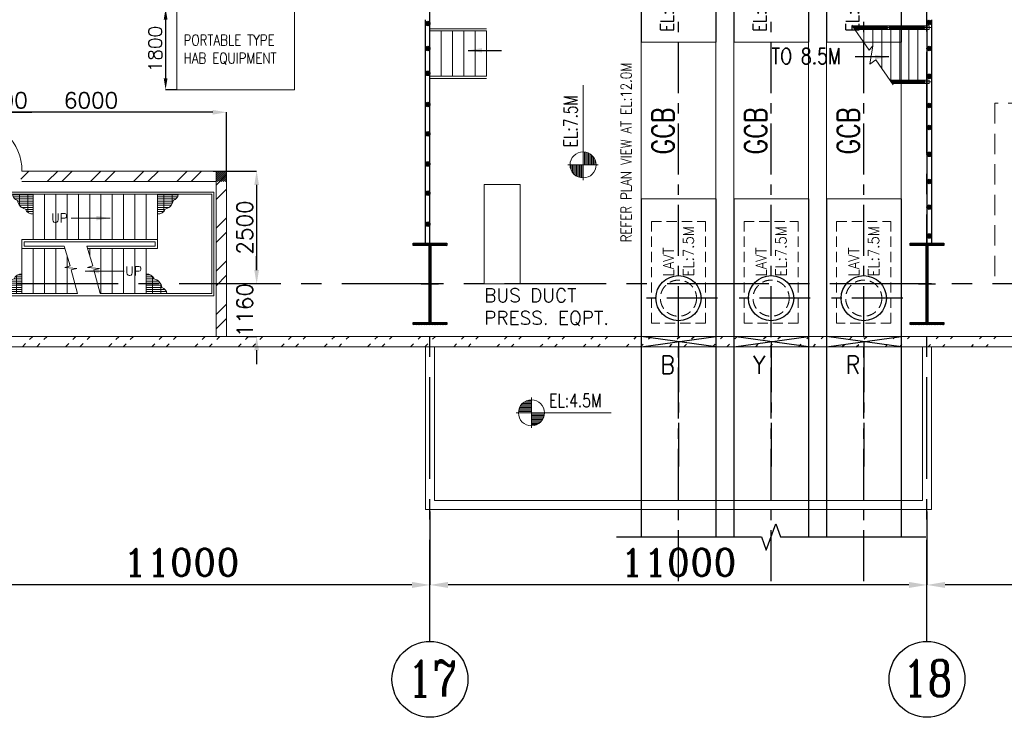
# Model space of a CAD drawing. Header units: inches. Extents: x 0 to 1544102, y 0 to 23144100.
# Tile 56 of 203: x 197257 to 219047, y 101493 to 116935. Entities that reach past the tile are written whole.
import ezdxf

# ---------------------------------------------------------------- set-up
doc = ezdxf.new("R2010")
doc.units = ezdxf.units.IN
doc.header["$LTSCALE"] = 1800
doc.header["$MEASUREMENT"] = 0
doc.linetypes.add('CENTER', pattern=[2, 1.25, -0.25, 0.25, -0.25])
doc.linetypes.add('HIDDEN', pattern=[0.375, 0.25, -0.125])
doc.layers.get('0').update_dxf_attribs({"color": 253})
for name, color, linetype in [('CEN', 2, 'CENTER'), ('COL', 1, 'Continuous'), ('GRID', 251, 'CENTER')]:
    doc.layers.add(name, color=color, linetype=linetype)
for name, color, linetype, lineweight in [('DIM', 4, 'Continuous', 18), ('EQUIP', 8, 'Continuous', 9), ('HANDRAIL', 3, 'Continuous', 15), ('STAIR', 2, 'Continuous', 15), ('TEXT', 3, 'Continuous', 18), ('WALL', 6, 'Continuous', 18)]:
    doc.layers.add(name, color=color, linetype=linetype, lineweight=lineweight)
doc.styles.add('ROMANC', font='ROMANC.SHX')
doc.styles.add('ROMANS', font='romans.shx')
doc.styles.get("Standard").update_dxf_attribs({"font": 'arial.ttf'})
doc.linetypes.add('FENCELINE1', pattern='A,0.25,-0.1,[133,ltypeshp.shx,S=0.1,R=0,X=-0.1,Y=0],-0.1,1', length=1.45)
doc.dimstyles.new('K2', dxfattribs={"dimtxt": 600, "dimasz": 400, "dimexe": 200, "dimexo": 200, "dimgap": 200, "dimtad": 1, "dimdec": 0, "dimzin": 0, "dimdsep": 46, "dimtxsty": 'ROMANC', "dimcen": 0.09, "dimclrd": 256, "dimclrt": 4, "dimadec": 0, "dimazin": 0, "dimtfac": 1, "dimtdec": 0, "dimtofl": 0, "dimtmove": 1, "dimatfit": 3, "dimfxl": 0.18, "dimtolj": 1, "dimtzin": 0, "dimarcsym": 0})
doc.dimstyles.new('STANDARD1', dxfattribs={"dimtxt": 300, "dimasz": 250, "dimexe": 0, "dimexo": 0, "dimgap": 80, "dimtad": 1, "dimdec": 0, "dimzin": 0, "dimdsep": 46, "dimtxsty": 'ROMANS', "dimcen": 0, "dimclrd": 4, "dimclre": 4, "dimclrt": 4, "dimadec": 0, "dimazin": 0, "dimtfac": 0.09, "dimtdec": 0, "dimtix": 1, "dimtofl": 0, "dimtmove": 0, "dimatfit": 3, "dimfxl": 1, "dimtolj": 1, "dimtzin": 0, "dimarcsym": 0})
doc.dimstyles.new('USER175', dxfattribs={"dimscale": 175, "dimtxt": 2, "dimasz": 1.75, "dimexe": 0, "dimexo": 0, "dimgap": 0.5, "dimtad": 1, "dimdec": 0, "dimzin": 0, "dimdsep": 46, "dimtxsty": 'ROMANS', "dimcen": 0, "dimclrd": 4, "dimclre": 4, "dimclrt": 4, "dimadec": 0, "dimazin": 0, "dimtfac": 0.09, "dimtdec": 0, "dimtix": 1, "dimtofl": 0, "dimtmove": 0, "dimatfit": 3, "dimfxl": 1, "dimtolj": 1, "dimtzin": 0, "dimarcsym": 0})

# ---------------------------------------------------------------- blocks, each defined once
blk = doc.blocks.new('A-ROW COLUMN')
at = {"layer": 'COL'}
h = blk.add_hatch(dxfattribs=at)
h.set_pattern_fill('ANSI31', color=256, scale=200, style=0)
h.set_pattern_definition([(45, (165226.353, 18853.894), (-17.67767, 17.67767), [])])
h.paths.add_polyline_path([(180799, 40890), (181539, 40890), (181539, 40840), (180799, 40840)])
h.paths.add_polyline_path([(181153, 42590), (181185, 42590), (181185, 40890), (181153, 40890)])
h.paths.add_polyline_path([(180799, 42640), (181539, 42640), (181539, 42590), (180799, 42590)])
blk.add_line((181169, 40840), (181169, 42640))
at = {"layer": 'CEN'}
for p, q in [((181169, 40840), (181169, 42640)), ((180977, 41740), (181360, 41740))]:
    blk.add_line(p, q, dxfattribs=at)
at = {"layer": 'COL'}
for points in [[(180799, 42640), (181539, 42640), (181539, 42590), (180799, 42590)], [(181153, 42590), (181185, 42590), (181185, 40890), (181153, 40890)], [(180799, 40890), (181539, 40890), (181539, 40840), (180799, 40840)]]:
    blk.add_lwpolyline(points, close=True, dxfattribs=at)
blk = doc.blocks.new('*D83')
at = {"layer": 'DIM', "color": 0, "lineweight": -2, "transparency": 16777216}
for p, q in [((217336, 106049), (217336, 104423)), ((228336, 104905), (228336, 104423))]:
    blk.add_line(p, q, dxfattribs=at)
at = {"layer": 'DIM', "lineweight": -2, "transparency": 16777216}
blk.add_line((227936, 104423), (217736, 104423), dxfattribs=at)
at = {"layer": 'DIM', "transparency": 16777216}
for points in [[(217736, 104490), (217736, 104357), (217336, 104423)], [(227936, 104490), (227936, 104357), (228336, 104423)]]:
    blk.add_solid(points, dxfattribs=at)
at = {"layer": 'DIM', "color": 4, "transparency": 16777216, "insert": (222836, 104923), "char_height": 600, "attachment_point": 5, "style": 'ROMANC'}
blk.add_mtext('\\A1;11000', dxfattribs=at)
blk = doc.blocks.new('*D84')
at = {"layer": 'DIM', "color": 0, "lineweight": -2, "transparency": 16777216}
for p, q in [((206336, 106049), (206336, 104423)), ((217336, 104905), (217336, 104423))]:
    blk.add_line(p, q, dxfattribs=at)
at = {"layer": 'DIM', "lineweight": -2, "transparency": 16777216}
blk.add_line((216936, 104423), (206736, 104423), dxfattribs=at)
at = {"layer": 'DIM', "transparency": 16777216}
for points in [[(206736, 104490), (206736, 104357), (206336, 104423)], [(216936, 104490), (216936, 104357), (217336, 104423)]]:
    blk.add_solid(points, dxfattribs=at)
at = {"layer": 'DIM', "color": 4, "transparency": 16777216, "insert": (211836, 104923), "char_height": 600, "attachment_point": 5, "style": 'ROMANC'}
blk.add_mtext('\\A1;11000', dxfattribs=at)
blk = doc.blocks.new('*D58')
at = {"layer": 'DIM', "color": 0, "lineweight": -2, "transparency": 16777216}
for p, q in [((195336, 106049), (195336, 104423)), ((206336, 104905), (206336, 104423))]:
    blk.add_line(p, q, dxfattribs=at)
at = {"layer": 'DIM', "lineweight": -2, "transparency": 16777216}
blk.add_line((205936, 104423), (195736, 104423), dxfattribs=at)
at = {"layer": 'DIM', "transparency": 16777216}
for points in [[(195736, 104490), (195736, 104357), (195336, 104423)], [(205936, 104490), (205936, 104357), (206336, 104423)]]:
    blk.add_solid(points, dxfattribs=at)
at = {"layer": 'DIM', "color": 4, "transparency": 16777216, "insert": (200836, 104923), "char_height": 600, "attachment_point": 5, "style": 'ROMANC'}
blk.add_mtext('\\A1;11000', dxfattribs=at)
blk = doc.blocks.new('IP BUST DUCT')
at = {"color": 6, "ltscale": 2000}
for p, q in [((-1624, 2875), (-8978, 2875)), ((-8978, 2875), (-8978, -8650)), ((-1624, 1225), (-1624, 2875)), ((-1624, 1225), (-7328, 1225)), ((-7328, 1225), (-7328, -8650)), ((-1624, 825), (-6928, 825)), ((-6928, 825), (-6928, -8650)), ((-1624, -825), (-1624, 825)), ((-1624, -825), (-5278, -825)), ((-5278, -825), (-5278, -8650)), ((-1624, -1225), (-4878, -1225)), ((-4878, -1225), (-4878, -8650)), ((-1624, -2875), (-1624, -1225)), ((-1624, -2875), (-3228, -2875)), ((-3228, -2875), (-3228, -8650)), ((-8978, -12114), (-8978, -19600)), ((-7328, -12114), (-7328, -19600)), ((-6928, -12114), (-6928, -19600)), ((-5278, -12114), (-5278, -19600)), ((-4878, -12114), (-4878, -19600)), ((-3228, -12114), (-3228, -19600))]:
    blk.add_line(p, q, dxfattribs=at)
at = {"color": 9, "linetype": 'CENTER', "ltscale": 500}
blk.add_line((-3172, 1462), (-1775, 1462), dxfattribs=at)
at = {"ltscale": 2000}
for p, q in [((-8978, -15390), (-7328, -15160)), ((-7328, -15390), (-8978, -15160)), ((-6928, -15390), (-5278, -15160)), ((-5278, -15390), (-6928, -15160)), ((-4878, -15390), (-3228, -15160)), ((-3228, -15390), (-4878, -15160))]:
    blk.add_line(p, q, dxfattribs=at)
blk.add_lwpolyline([(-9524, -19600), (-6314, -19600), (-6209, -19890), (-5998, -19310), (-5892, -19600), (-2682, -19600)], dxfattribs=at)
at = {"color": 6, "ltscale": 2000}
for centre in [(-8153, -14314), (-6103, -14314), (-4053, -14314)]:
    blk.add_circle(centre, 500, dxfattribs=at)
at = {"layer": 'CEN', "color": 9, "linetype": 'CENTER', "ltscale": 0.5}
for p, q in [((-2449, 3245), (-2449, -3424)), ((-1471, 2050), (-8153, 2050)), ((-8153, -20576), (-8153, 2050)), ((-831, 1439), (-831, -1439)), ((-1379, 1016), (-152, 1016)), ((-6103, -20576), (-6103, 0)), ((113, 0), (-6103, 0)), ((-8153, -1990), (-8153, -4760)), ((-6103, -1990), (-6103, -4760)), ((-4053, -20576), (-4053, -2050)), ((-1471, -2050), (-4053, -2050)), ((-4053, -2050), (-4053, -4760)), ((-7288, -3375), (-9019, -3375)), ((-5238, -3375), (-6969, -3375)), ((-3188, -3375), (-4919, -3375)), ((-7288, -14314), (-9019, -14314)), ((-5238, -14314), (-6969, -14314)), ((-3188, -14314), (-4919, -14314)), ((-8153, -15270), (-8153, -18040)), ((-6103, -15270), (-6103, -18040)), ((-4053, -15270), (-4053, -18040))]:
    blk.add_line(p, q, dxfattribs=at)
at = {"layer": 'CEN', "color": 9, "linetype": 'CENTER'}
for p, q in [((-3172, 0), (1351, 0)), ((-1379, -1016), (-152, -1016)), ((-3172, -1462), (-1775, -1462))]:
    blk.add_line(p, q, dxfattribs=at)
at = {"layer": 'EQUIP', "ltscale": 2000}
for p, q in [((-94, 211), (-94, 1690)), ((-88, 1690), (-94, 1690)), ((0, 1643), (-94, 1643)), ((-88, 211), (-88, 1690)), ((-6, 1649), (-88, 1649)), ((-6, 211), (-6, 1690)), ((0, 1690), (-6, 1690)), ((0, 211), (0, 1690)), ((-1280, 1466), (0, 1466)), ((-94, -740), (-94, 740)), ((-88, 740), (-94, 740)), ((0, 693), (-94, 693)), ((-88, -740), (-88, 740)), ((-6, 699), (-88, 699)), ((-6, -740), (-6, 740)), ((0, 740), (-6, 740)), ((0, -740), (0, 740)), ((-1280, 566), (0, 566)), ((-1280, 450), (0, 450)), ((-94, 257), (0, 257)), ((-88, 251), (-6, 251)), ((-94, 211), (-88, 211)), ((-6, 211), (0, 211)), ((-94, -1690), (-94, -211)), ((-88, -211), (-94, -211)), ((-88, -1690), (-88, -211)), ((-6, -1690), (-6, -211)), ((0, -211), (-6, -211)), ((0, -1690), (0, -211)), ((0, -257), (-94, -257)), ((-6, -251), (-88, -251)), ((-1280, -450), (0, -450)), ((-1280, -566), (0, -566)), ((-94, -693), (0, -693)), ((-94, -740), (-88, -740)), ((-88, -699), (-6, -699)), ((-6, -740), (0, -740)), ((-1280, -1466), (0, -1466)), ((-94, -1643), (0, -1643)), ((-94, -1690), (-88, -1690)), ((-88, -1649), (-6, -1649)), ((-6, -1690), (0, -1690))]:
    blk.add_line(p, q, dxfattribs=at)
for points in [[(-2898, 1012), (-1998, 1012), (-1998, 1912), (-2898, 1912)], [(-1280, 566), (-380, 566), (-380, 1466), (-1280, 1466)], [(-2898, -450), (-1998, -450), (-1998, 450), (-2898, 450)], [(-1280, -450), (-380, -450), (-380, 450), (-1280, 450)], [(-1280, -1466), (-380, -1466), (-380, -566), (-1280, -566)], [(-2898, -1912), (-1998, -1912), (-1998, -1012), (-2898, -1012)], [(-8753, -4500), (-7553, -4500), (-7553, -2250), (-8753, -2250)], [(-6703, -4500), (-5503, -4500), (-5503, -2250), (-6703, -2250)], [(-4653, -4500), (-3453, -4500), (-3453, -2250), (-4653, -2250)]]:
    blk.add_lwpolyline(points, close=True, dxfattribs=at)
at = {"layer": 'EQUIP'}
for points in [[(-8978, -8650), (-7328, -8650), (-7328, -12114), (-8978, -12114)], [(-6928, -8650), (-5278, -8650), (-5278, -12114), (-6928, -12114)], [(-4878, -8650), (-3228, -8650), (-3228, -12114), (-4878, -12114)]]:
    blk.add_lwpolyline(points, close=True, dxfattribs=at)
at = {"layer": 'EQUIP', "linetype": 'HIDDEN', "ltscale": 0.5}
for points in [[(-8753, -12614), (-7553, -12614), (-7553, -14864), (-8753, -14864)], [(-6703, -12614), (-5503, -12614), (-5503, -14864), (-6703, -14864)], [(-4653, -12614), (-3453, -12614), (-3453, -14864), (-4653, -14864)]]:
    blk.add_lwpolyline(points, close=True, dxfattribs=at)
at = {"layer": 'EQUIP', "ltscale": 2000}
for centre in [(-2449, 1462), (-831, 1016), (-2449, 0), (-831, 0), (-831, -1016), (-2449, -1462), (-8153, -3375), (-6103, -3375), (-4053, -3375)]:
    blk.add_circle(centre, 450, dxfattribs=at)
at = {"layer": 'EQUIP', "linetype": 'HIDDEN', "ltscale": 0.5}
for centre in [(-8153, -14314), (-6103, -14314), (-4053, -14314)]:
    blk.add_circle(centre, 400, dxfattribs=at)
at = {"layer": 'TEXT', "linetype": 'Continuous', "style": 'ROMANS', "width": 0.9}
for s, height, p in [('SPVT', 240, (-6871, -2138)), ('B', 400, (-8553, -15990)), ('Y', 400, (-6503, -15990)), ('R', 400, (-4453, -15990))]:
    blk.add_text(s, height=height, dxfattribs=at).set_placement(p)
at = {"layer": 'TEXT', "linetype": 'Continuous', "style": 'ROMANS'}
for s, height, width, p in [('EL:12.2M', 300, 0.8, (-8253, -8419)), ('EL:12.2M', 300, 0.8, (-6203, -8419)), ('EL:12.2M', 300, 0.8, (-4153, -8419)), ('GCB', 480, 0.8, (-8253, -11132)), ('GCB', 480, 0.8, (-6203, -11132)), ('GCB', 480, 0.8, (-4153, -11132)), ('EL:7.5M', 240, 0.9, (-7813, -13833)), ('EL:7.5M', 240, 0.9, (-5763, -13833)), ('EL:7.5M', 240, 0.9, (-3713, -13833)), ('LAVT', 240, 0.9, (-8253, -13833)), ('LAVT', 240, 0.9, (-6203, -13833)), ('LAVT', 240, 0.9, (-4153, -13833))]:
    blk.add_text(s, height=height, rotation=90, dxfattribs=dict(at, width=width)).set_placement(p)
blk = doc.blocks.new('*X7')
at = {"color": 0}
for p, q in [((36115, 29325), (36330, 29325)), ((36132, 29350), (36330, 29350)), ((36154, 29375), (36330, 29375)), ((36183, 29400), (36330, 29400)), ((36226, 29425), (36330, 29425)), ((36080, 29200), (36330, 29200)), ((36081, 29225), (36330, 29225)), ((36085, 29250), (36330, 29250)), ((36092, 29275), (36330, 29275)), ((36102, 29300), (36330, 29300))]:
    blk.add_line(p, q, dxfattribs=at)
blk = doc.blocks.new('LL')
for p, q in [((-711, 0), (-711, 423)), ((-1136, 0), (-711, 0)), ((1493, 0), (-711, 0)), ((-711, 0), (-711, -418))]:
    blk.add_line(p, q)
for start, end in [(90, 180), (0, 90), (180, 270), (270, 0)]:
    blk.add_arc((-711, 0), 360, start, end)
at = {"xscale": 1.439999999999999, "yscale": 1.439999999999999, "zscale": 1.439999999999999}
blk.add_blockref('*X7', (-53026, -42044), dxfattribs=at)
at = {"xscale": 1.439999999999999, "yscale": 1.439999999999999, "zscale": 1.439999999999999, "rotation": 180}
blk.add_blockref('*X7', (51604, 42044), dxfattribs=at)
at = {"flags": 4}
blk.add_attdef('LEVEL', (-222, 154), '', height=432, dxfattribs=at)
blk = doc.blocks.new('*D254')
at = {"layer": 'DIM', "color": 4, "lineweight": -2, "transparency": 16777216}
for p, q in [((200736, 117185), (200486, 117185)), ((200486, 116935), (200486, 115635)), ((200736, 115385), (200486, 115385))]:
    blk.add_line(p, q, dxfattribs=at)
at = {"layer": 'DIM', "color": 4, "transparency": 16777216}
for points in [[(200445, 116935), (200528, 116935), (200486, 117185)], [(200445, 115635), (200528, 115635), (200486, 115385)]]:
    blk.add_solid(points, dxfattribs=at)
at = {"layer": 'DIM', "color": 4, "transparency": 16777216, "insert": (200256, 116285), "char_height": 300, "attachment_point": 5, "rotation": 90, "style": 'ROMANS'}
blk.add_mtext('\\A1;1800', dxfattribs=at)
blk = doc.blocks.new('*D279')
at = {"layer": 'DIM', "color": 4, "lineweight": -2, "transparency": 16777216}
for p, q in [((195030, 114885), (194724, 114885)), ((195336, 114744), (195336, 114885)), ((195836, 114744), (195836, 114885)), ((196142, 114885), (197524, 114885))]:
    blk.add_line(p, q, dxfattribs=at)
at = {"layer": 'DIM', "color": 4, "transparency": 16777216}
for points in [[(195030, 114937), (195030, 114834), (195336, 114885)], [(196142, 114937), (196142, 114834), (195836, 114885)]]:
    blk.add_solid(points, dxfattribs=at)
at = {"layer": 'DIM', "color": 4, "transparency": 16777216, "insert": (196986, 115148), "char_height": 350, "attachment_point": 5, "style": 'ROMANS'}
blk.add_mtext('\\A1;500', dxfattribs=at)
blk = doc.blocks.new('*D280')
at = {"layer": 'DIM', "color": 4, "lineweight": -2, "transparency": 16777216}
for p, q in [((195836, 113585), (195836, 114885)), ((201530, 114885), (196142, 114885)), ((201836, 113585), (201836, 114885))]:
    blk.add_line(p, q, dxfattribs=at)
at = {"layer": 'DIM', "color": 4, "transparency": 16777216}
for points in [[(196142, 114937), (196142, 114834), (195836, 114885)], [(201530, 114937), (201530, 114834), (201836, 114885)]]:
    blk.add_solid(points, dxfattribs=at)
at = {"layer": 'DIM', "color": 4, "transparency": 16777216, "insert": (198836, 115148), "char_height": 350, "attachment_point": 5, "style": 'ROMANS'}
blk.add_mtext('\\A1;6000', dxfattribs=at)
blk = doc.blocks.new('*D281')
at = {"layer": 'DIM', "color": 4, "lineweight": -2, "transparency": 16777216}
for p, q in [((201539, 113585), (202501, 113585)), ((202501, 113279), (202501, 111391)), ((202840, 111085), (202501, 111085))]:
    blk.add_line(p, q, dxfattribs=at)
at = {"layer": 'DIM', "color": 4, "transparency": 16777216}
for points in [[(202449, 113279), (202552, 113279), (202501, 113585)], [(202449, 111391), (202552, 111391), (202501, 111085)]]:
    blk.add_solid(points, dxfattribs=at)
at = {"layer": 'DIM', "color": 4, "transparency": 16777216, "insert": (202238, 112335), "char_height": 350, "attachment_point": 5, "rotation": 90, "style": 'ROMANS'}
blk.add_mtext('\\A1;2500', dxfattribs=at)
blk = doc.blocks.new('*D282')
at = {"layer": 'DIM', "color": 4, "lineweight": -2, "transparency": 16777216}
for p, q in [((202501, 111391), (202501, 111697)), ((202840, 111085), (202501, 111085)), ((202276, 109925), (202501, 109925)), ((202501, 109619), (202501, 109312))]:
    blk.add_line(p, q, dxfattribs=at)
at = {"layer": 'DIM', "color": 4, "transparency": 16777216}
for points in [[(202449, 111391), (202552, 111391), (202501, 111085)], [(202449, 109619), (202552, 109619), (202501, 109925)]]:
    blk.add_solid(points, dxfattribs=at)
at = {"layer": 'DIM', "color": 4, "transparency": 16777216, "insert": (202238, 110505), "char_height": 350, "attachment_point": 5, "rotation": 90, "style": 'ROMANS'}
blk.add_mtext('\\A1;1160', dxfattribs=at)
blk = doc.blocks.new('STAIR FOR 8.5M FLOOR')
at = {"layer": 'HANDRAIL', "linetype": 'FENCELINE1', "ltscale": 0.2}
for p, q in [((0, 587), (1250, 587)), ((0, -513), (1250, -513))]:
    blk.add_line(p, q, dxfattribs=at)
at = {"layer": 'STAIR'}
for p, q in [((0, 537), (1250, 537)), ((0, -463), (0, 537)), ((250, -463), (250, 537)), ((500, -463), (500, 537)), ((750, -463), (750, 537)), ((1000, -463), (1000, 537)), ((1250, -463), (1250, 537)), ((0, -463), (1250, -463))]:
    blk.add_line(p, q, dxfattribs=at)
at = {"layer": 'DIM'}
blk.add_leader([(846, 108), (1586, 108)], dimstyle='USER175', override={"dimgap": 0.5, "dimtad": 0}, dxfattribs=at)
blk = doc.blocks.new('STAIR AT A-ROW')
at = {"layer": 'STAIR'}
h = blk.add_hatch(dxfattribs=at)
h.set_pattern_fill('GRATE', color=256, scale=1500, style=0)
h.set_pattern_definition([(180, (288000.703, 26108.18), (0, 46.875), []), (90, (288000.7, 26108.18), (187.5, 1e-14), [])])
h.paths.add_polyline_path([(151469, 57144, -0.269537), (151358, 57284), (151817, 57284), (151817, 56854, -0.388318), (151644, 56956, -0.326637)])
h = blk.add_hatch(dxfattribs=at)
h.set_pattern_fill('GRATE', color=256, scale=1500, style=0)
h.set_pattern_definition([(0, (18383.73, 26108.18), (0, 46.875), []), (90, (18383.73, 26108.18), (-187.5, 1e-14), [])])
h.paths.add_polyline_path([(154915, 57144, 0.269537), (155026, 57284), (154567, 57284), (154567, 56854, 0.388318), (154740, 56956, 0.326637)])
h = blk.add_hatch(dxfattribs=at)
h.set_pattern_fill('GRATE', color=256, scale=1500, style=0)
h.set_pattern_definition([(180, (287750.703, 86259.074), (0, -46.875), []), (270, (287750.7, 86259.07), (187.5, -1e-14), [])])
h.paths.add_polyline_path([(151219, 55223, 0.269537), (151108, 55084), (151567, 55084), (151567, 55513, 0.388318), (151394, 55411, 0.326637)])
h = blk.add_hatch(dxfattribs=at)
h.set_pattern_fill('GRATE', color=256, scale=1500, style=0)
h.set_pattern_definition([(0, (18133.73, 86259.074), (0, -46.875), []), (270, (18133.73, 86259.07), (-187.5, -1e-14), [])])
h.paths.add_polyline_path([(154665, 55223, -0.269537), (154776, 55084), (154317, 55084), (154317, 55513, -0.388318), (154490, 55411, -0.326637)])
for p, q in [((154567, 57284), (150427, 57284)), ((155767, 57284), (154567, 57284)), ((152798, 55084), (150427, 55084)), ((154567, 55084), (153298, 55084)), ((155767, 55084), (154567, 55084))]:
    blk.add_line(p, q, dxfattribs=at)
at = {"layer": 'STAIR', "linetype": 'FENCELINE1', "ltscale": 0.25}
for points in [[(150377, 55034), (150377, 57334), (155817, 57334), (155817, 55034), (154567, 55034), (150377, 55034)], [(152505, 56134), (151617, 56134), (151617, 56234), (154517, 56234), (154517, 56134), (153005, 56134)]]:
    blk.add_lwpolyline(points, dxfattribs=at)
at = {"layer": 'STAIR'}
for points in [[(150427, 57284), (150427, 55084)], [(151817, 57284), (151817, 56284)], [(152067, 57284), (152067, 56284)], [(152317, 57284), (152317, 56284)], [(152567, 57284), (152567, 56284)], [(152817, 57284), (152817, 56284)], [(153067, 57284), (153067, 56284)], [(153317, 57284), (153317, 56284)], [(153567, 57284), (153567, 56284)], [(153817, 57284), (153817, 56284)], [(154067, 57284), (154067, 56284)], [(154317, 57284), (154317, 56284)], [(154567, 57284), (154567, 56084)], [(155767, 57284), (155767, 55084)], [(151567, 56284), (154567, 56284)], [(151567, 56284), (151567, 55084)], [(151567, 56084), (152520, 56084)], [(151817, 55084), (151817, 56084)], [(152067, 55084), (152067, 56084)], [(152317, 55084), (152317, 56084)], [(152798, 55084), (152656, 55610), (152783, 55640), (152515, 55666), (152633, 55698), (152505, 56134)], [(153298, 55084), (153156, 55610), (153283, 55640), (153015, 55666), (153133, 55698), (153005, 56134)], [(153020, 56084), (154567, 56084)], [(153067, 55923), (153067, 56084)], [(153317, 55084), (153317, 56084)], [(153567, 55084), (153567, 56084)], [(153817, 55084), (153817, 56084)], [(154067, 55084), (154067, 56084)], [(154317, 55084), (154317, 56084)], [(152567, 55084), (152567, 55923)], [(153067, 55661), (153067, 55680)]]:
    blk.add_lwpolyline(points, dxfattribs=at)
for centre, radius, start, end in [((151534, 57309), 178, 188.3658, 248.7051), ((151685, 57170), 217, 186.839, 259.1948), ((154699, 57170), 217, 280.8052, 353.161), ((154851, 57309), 178, 291.2949, 351.6342), ((151787, 57000), 149, 196.9982, 281.8866), ((154598, 57000), 149, 258.1134, 343.0018), ((151435, 55197), 217, 100.8052, 173.161), ((151537, 55367), 149, 78.1134, 163.0018), ((154348, 55367), 149, 16.9982, 101.8866), ((154449, 55197), 217, 6.839, 79.1948), ((151284, 55058), 178, 111.2949, 171.6342), ((154601, 55058), 178, 8.3658, 68.7051)]:
    blk.add_arc(centre, radius, start, end, dxfattribs=at)
at = {"layer": 'TEXT', "style": 'ROMANC'}
for p in [(152214, 56659), (153855, 55487)]:
    blk.add_text('UP', height=200, dxfattribs=at).set_placement(p)
at = {"layer": 'DIM'}
for points in [[(153522, 56756), (152657, 56756)], [(152968, 55584), (153833, 55584)]]:
    blk.add_leader(points, dimstyle='USER175', dxfattribs=at)

msp = doc.modelspace()

# ---------------------------------------------------------------- hatches: boundary and pattern name
h = msp.add_hatch(color=256)
h.dxf.hatch_style = 1
h.paths.add_polyline_path([(206336.2, 116850.87, 1), (206236.2, 116850.87, 1)])
h = msp.add_hatch(color=256)
h.dxf.hatch_style = 1
h.paths.add_polyline_path([(217436.2, 116871.68, 1), (217336.2, 116871.68, 1)])
h = msp.add_hatch(color=256)
h.dxf.hatch_style = 1
h.paths.add_polyline_path([(206336.2, 116297.59, 1), (206236.2, 116297.59, 1)])
h = msp.add_hatch(color=256)
h.dxf.hatch_style = 1
h.paths.add_polyline_path([(217436.2, 116296.97, 1), (217336.2, 116296.97, 1)])
h = msp.add_hatch(color=256)
h.dxf.hatch_style = 1
h.paths.add_polyline_path([(206336.2, 115747.54, 1), (206236.2, 115747.54, 1)])
h = msp.add_hatch(color=256)
h.dxf.hatch_style = 1
h.paths.add_polyline_path([(217436.2, 115680.71, 1), (217336.2, 115680.71, 1)])
h = msp.add_hatch(color=256)
h.dxf.hatch_style = 1
h.paths.add_polyline_path([(206336.2, 115057.42, 1), (206236.2, 115057.42, 1)])
h = msp.add_hatch(color=256)
h.dxf.hatch_style = 1
h.paths.add_polyline_path([(217436.2, 115033.92, 1), (217336.2, 115033.92, 1)])
h = msp.add_hatch(color=256)
h.dxf.hatch_style = 1
h.paths.add_polyline_path([(206336.2, 114409.98, 1), (206236.2, 114409.98, 1)])
h = msp.add_hatch(color=256)
h.dxf.hatch_style = 1
h.paths.add_polyline_path([(217436.2, 114546.96, 1), (217336.2, 114546.96, 1)])
h = msp.add_hatch(color=256)
h.dxf.hatch_style = 1
h.paths.add_polyline_path([(217436.2, 113954.72, 1), (217336.2, 113954.72, 1)])
h = msp.add_hatch(color=256)
h.dxf.hatch_style = 1
h.paths.add_polyline_path([(206336.2, 113740.19, 1), (206236.2, 113740.19, 1)])
h = msp.add_hatch()
h.set_pattern_fill('ANSI32', color=256, scale=1800, style=0)
h.set_pattern_definition([(45, (634922, 54974.8), (-477.2971, 477.2971), []), (45, (635240.2, 54974.8), (-477.2971, 477.2971), [])])
h.paths.add_polyline_path([(201836.2, 111084.89), (201606.2, 111084.89), (201606.2, 109924.89), (201836.2, 109924.89)])
h.paths.add_polyline_path([(197279.33, 113585.23), (197279.33, 113355.23), (201606.2, 113355.23), (201606.2, 111084.89), (201836.2, 111084.89), (201836.2, 113585.23)])
h = msp.add_hatch(color=256)
h.dxf.hatch_style = 1
h.paths.add_polyline_path([(217436.2, 113354.68, 1), (217336.2, 113354.68, 1)])
h = msp.add_hatch(color=256)
h.dxf.hatch_style = 1
h.paths.add_polyline_path([(206336.2, 113094.32, 1), (206236.2, 113094.32, 1)])
h = msp.add_hatch(color=256)
h.dxf.hatch_style = 1
h.paths.add_polyline_path([(217436.2, 112785.82, 1), (217336.2, 112785.82, 1)])
h = msp.add_hatch(color=256)
h.dxf.hatch_style = 1
h.paths.add_polyline_path([(206336.2, 112409.34, 1), (206236.2, 112409.34, 1)])
h = msp.add_hatch(color=256)
h.dxf.hatch_style = 1
h.paths.add_polyline_path([(217436.2, 112146.82, 1), (217336.2, 112146.82, 1)])
h = msp.add_hatch()
h.set_pattern_fill('ANSI32', color=256, scale=1800, style=0)
h.set_pattern_definition([(45, (0, -2662.84), (-477.2971, 477.2971), []), (45, (318.2, -2662.84), (-477.2971, 477.2971), [])])
edge = h.paths.add_edge_path()
edge.add_line((27096.2, 109694.89), (273076.2, 109694.89))
edge.add_line((27326.2, 109924.89), (272846.2, 109924.89))
at = {"layer": 'COL'}
h = msp.add_hatch(dxfattribs=at)
h.set_pattern_fill('ANSI31', color=1, scale=250, angle=90, style=0)
h.set_pattern_definition([(135, (357012.503, -39406.96), (-22.097087, -22.097087), [])])
h.paths.add_polyline_path([(201606.2, 113585.23), (201836.2, 113585.23), (201836.2, 113355.23), (201606.2, 113355.23)])

# ---------------------------------------------------------------- linework, layer by layer
for points in [[(206236.2, 111984.89), (206236.2, 116934.89)], [(206336.2, 111984.89), (206336.2, 116934.89)], [(206336.2, 111984.89), (206336.2, 116934.89)], [(217336.2, 116934.89), (217336.2, 111984.89)], [(217336.2, 116934.89), (217336.2, 111984.89)], [(217436.2, 116934.89), (217436.2, 111984.89)]]:
    msp.add_lwpolyline(points)
for centre, radius in [((206286.2, 116850.87), 50), ((217386.2, 116871.68), 50), ((206286.2, 116297.59), 50), ((217386.2, 116296.97), 50), ((206286.2, 115747.54), 50), ((217386.2, 115680.71), 50), ((206286.2, 115057.42), 50), ((217386.2, 115033.92), 50), ((206286.2, 114409.98), 50), ((217386.2, 114546.96), 50), ((217386.2, 113954.72), 50), ((206286.2, 113740.19), 50), ((217386.2, 113354.68), 50), ((206286.2, 113094.32), 50), ((217386.2, 112785.82), 50), ((206286.2, 112409.34), 50), ((217386.2, 112146.82), 50), ((206336.2, 102333.78), 840.34), ((206336.2, 102333.78), 840.34), ((217336.2, 102333.78), 840.34), ((217336.2, 102333.78), 840.34)]:
    msp.add_circle(centre, radius)
at = {"layer": 'EQUIP'}
for points in [[(200736.2, 117184.89), (203336.2, 117184.89), (203336.2, 115384.89), (200736.2, 115384.89)], [(207536.2, 111084.89), (207536.2, 113284.89), (208336.2, 113284.89), (208336.2, 111084.89)]]:
    msp.add_lwpolyline(points, close=True, dxfattribs=at)
at = {"layer": 'EQUIP', "linetype": 'HIDDEN'}
msp.add_lwpolyline([(218836.2, 111084.89), (226336.2, 111084.89), (226336.2, 115084.89), (218836.2, 115084.89)], close=True, dxfattribs=at)
at = {"layer": 'GRID'}
for p, q in [((206336.2, 103174.13), (206336.2, 157584.89)), ((217336.2, 103174.13), (217336.2, 157584.89)), ((278636.2, 111084.89), (143536.2, 111084.89))]:
    msp.add_line(p, q, dxfattribs=at)
at = {"layer": 'STAIR'}
for p, q in [((217442.62, 116759.88), (215710.44, 116759.88)), ((217442.62, 115559.88), (216539.48, 115559.88))]:
    msp.add_line(p, q, dxfattribs=at)
for points in [[(206286.8, 116796.39), (206286.8, 116797.39)], [(215673.51, 116813.34), (216053.81, 116262.87), (216139.59, 116354.14), (216073.82, 115951.41), (216205.93, 116042.68), (216586.24, 115492.21)], [(215684.53, 116797.38), (217385.6, 116797.38)], [(216427.1, 116796.38), (215685.22, 116796.38)], [(216427.1, 116796.38), (216445.3, 116796.38)], [(216442.8, 116777.88), (216446.1, 116785.78), (216472.9, 116796.88)], [(216445.3, 116783.98), (216445.3, 116796.38), (216471.7, 116796.38)], [(216472.9, 116720.88), (216499.8, 116731.98), (216510.9, 116758.88), (216499.8, 116785.78), (216472.9, 116796.88)], [(216474.1, 116796.38), (216519.5, 116796.38), (216519.5, 116777.88)], [(217243.7, 116796.38), (216519.5, 116796.38)], [(217243.7, 116796.38), (217262, 116796.38)], [(217259.5, 116777.88), (217262.7, 116785.78), (217289.6, 116796.88)], [(217262, 116783.98), (217262, 116796.38), (217288.4, 116796.38)], [(217289.6, 116720.88), (217316.5, 116731.98), (217327.6, 116758.88), (217316.5, 116785.78), (217289.6, 116796.88)], [(217290.8, 116796.38), (217336.2, 116796.38), (217336.2, 116721.38)], [(217336.2, 116721.38), (217386.4, 116721.38), (217386.4, 116796.38)], [(217386.4, 116796.38), (217336.2, 116796.38)], [(217385.6, 116796.38), (217385.6, 116797.38)], [(217386.6, 116796.38), (217386.6, 116721.38)], [(216453.9, 116777.88), (215698, 116777.88)], [(216453.9, 116739.88), (215724.26, 116739.88)], [(215737.04, 116721.38), (216427.1, 116721.38)], [(217385.6, 116720.38), (215737.73, 116720.38)], [(215936.2, 116433.11), (215936.2, 116721.38)], [(216136.2, 116350.53), (216136.2, 116721.38)], [(216336.2, 115854.13), (216336.2, 116721.38)], [(216427.1, 116721.38), (216445.3, 116721.38)], [(216442.8, 116739.88), (216446.1, 116731.98), (216472.9, 116720.88)], [(216471.7, 116721.38), (216445.3, 116721.38), (216445.3, 116733.78)], [(216453.9, 116739.88), (216465.5, 116745.48), (216467.4, 116758.88), (216465.5, 116772.28), (216453.9, 116777.88)], [(216519.5, 116721.38), (216474.1, 116721.38)], [(217270.5, 116777.88), (216503.1, 116777.88)], [(217270.5, 116739.88), (216503.1, 116739.88)], [(216519.5, 116739.88), (216519.5, 116721.38)], [(216519.5, 116721.38), (217243.7, 116721.38)], [(216536.2, 115597.38), (216536.2, 116721.38)], [(216736.2, 115574.88), (216736.2, 116721.38)], [(216936.2, 115574.88), (216936.2, 116721.38)], [(217136.2, 115574.88), (217136.2, 116721.38)], [(217243.7, 116721.38), (217262, 116721.38)], [(217259.5, 116739.88), (217262.7, 116731.98), (217289.6, 116720.88)], [(217288.4, 116721.38), (217262, 116721.38), (217262, 116733.78)], [(217270.5, 116739.88), (217282.1, 116745.48), (217284, 116758.88), (217282.1, 116772.28), (217270.5, 116777.88)], [(217336.2, 116721.38), (217290.8, 116721.38)], [(217336.2, 115574.88), (217336.2, 116721.38)], [(217385.6, 116721.38), (217385.6, 116720.38)], [(216513.58, 115597.38), (217385.6, 115597.38)], [(217243.7, 115596.38), (216514.27, 115596.38)], [(217270.5, 115577.88), (216527.05, 115577.88)], [(217270.5, 115539.88), (216553.3, 115539.88)], [(216566.08, 115521.38), (217243.7, 115521.38)], [(217385.6, 115520.38), (216566.77, 115520.38)], [(217243.7, 115596.38), (217262, 115596.38)], [(217243.7, 115521.38), (217262, 115521.38)], [(217259.5, 115577.88), (217262.7, 115585.78), (217289.6, 115596.88)], [(217259.5, 115539.88), (217262.7, 115531.98), (217289.6, 115520.88)], [(217262, 115583.98), (217262, 115596.38), (217288.4, 115596.38)], [(217288.4, 115521.38), (217262, 115521.38), (217262, 115533.78)], [(217270.5, 115539.88), (217282.1, 115545.48), (217284, 115558.88), (217282.1, 115572.28), (217270.5, 115577.88)], [(217289.6, 115520.88), (217316.5, 115531.98), (217327.6, 115558.88), (217316.5, 115585.78), (217289.6, 115596.88)], [(217290.8, 115596.38), (217336.2, 115596.38), (217336.2, 115521.38)], [(217336.2, 115521.38), (217290.8, 115521.38)], [(217336.2, 115521.38), (217386.4, 115521.38), (217386.4, 115596.38)], [(217386.4, 115596.38), (217336.2, 115596.38)], [(217385.6, 115596.38), (217385.6, 115597.38)], [(217385.6, 115521.38), (217385.6, 115520.38)], [(217386.6, 115596.38), (217386.6, 115521.38)]]:
    msp.add_lwpolyline(points, dxfattribs=at)
at = {"layer": 'WALL'}
for p, q in [((201836.2, 113585.23), (197307.94, 113585.23)), ((201606.2, 113355.23), (201606.2, 113585.23)), ((201836.2, 109924.89), (201836.2, 113585.23)), ((201836.2, 113355.23), (201836.2, 113585.23)), ((201606.2, 113355.23), (197307.94, 113355.23)), ((201606.2, 109924.89), (201606.2, 113355.23)), ((27326.2, 109924.89), (272846.2, 109924.89)), ((27096.2, 109694.89), (273076.2, 109694.89)), ((206236.2, 109694.89), (206236.2, 106094.89)), ((206436.2, 109694.89), (206436.2, 106294.89)), ((217236.2, 109694.89), (217236.2, 106294.89)), ((217436.2, 109694.89), (217436.2, 106094.89)), ((206436.2, 106294.89), (217236.2, 106294.89)), ((206236.2, 106094.89), (217436.2, 106094.89))]:
    msp.add_line(p, q, dxfattribs=at)
at = {"layer": 'WALL', "flags": 128}
msp.add_lwpolyline([(197307.94, 113585.23, 0.414209), (196166.2, 114726.97)], format="xyb", dxfattribs=at)

# ---------------------------------------------------------------- block references
for name, p in [('IP BUST DUCT', (219989.48, 125084.89)), ('STAIR FOR 8.5M FLOOR', (206336.2, 116148.14))]:
    msp.add_blockref(name, p)
at = {"layer": 'COL'}
for p in [(25167.67, 69345.14), (36167.67, 69345.14)]:
    msp.add_blockref('A-ROW COLUMN', p, dxfattribs=at)
at = {"layer": 'STAIR'}
msp.add_blockref('STAIR AT A-ROW', (45738.98, 55786.6), dxfattribs=at)
at = {"layer": 'TEXT'}
ref = msp.add_blockref('LL', (209725.11, 114289.12), dxfattribs=dict(at, xscale=0.8, yscale=0.8, zscale=0.8, rotation=90))
ref.add_attrib('LEVEL', 'EL:7.5M', (209601.76, 114111.73), dxfattribs={"layer": '0', "height": 300, "rotation": 90, "style": 'ROMANS', "width": 0.75, "flags": 4})
ref = msp.add_blockref('LL', (209151.46, 108233.36), dxfattribs=dict(at, xscale=0.8, yscale=0.8, zscale=0.8))
ref.add_attrib('LEVEL', 'EL:4.5M', (208974.07, 108356.71), dxfattribs={"layer": '0', "height": 300, "style": 'ROMANS', "width": 0.75, "flags": 4})

# ---------------------------------------------------------------- texts
at = {"layer": 'TEXT', "color": 3, "style": 'ROMANS', "width": 0.8}
msp.add_text('TO 8.5M', height=350, dxfattribs=at).set_placement((213895.72, 115952.52, -1000))
at = {"layer": 'TEXT', "style": 'ROMANC', "width": 0.8}
for s, p in [('17', (205840.77, 101950.62)), ('18', (216799.11, 101958.41))]:
    msp.add_text(s, height=800, dxfattribs=at).set_placement(p)
at = {"layer": 'TEXT', "attachment_point": 1, "style": 'ROMANS'}
for s, insert, char_height, width in [('{\\W0.8;PORTABLE TYPE\\PHAB EQUIPMENT}', (200884.77, 116603.18), 240, 2297.3503), ('BUS DUCT PRESS. EQPT.', (207536.2, 110984.89), 300, 3029.3499)]:
    msp.add_mtext(s, dxfattribs=dict(at, insert=insert, char_height=char_height, width=width))
at = {"layer": 'TEXT', "insert": (210558.96, 112006.24), "char_height": 240, "width": 4548.4307, "attachment_point": 1, "rotation": 90, "style": 'ROMANS'}
msp.add_mtext('{\\W0.8;REFER PLAN VIEW AT EL:12.0M}', dxfattribs=at)

# ---------------------------------------------------------------- dimensions: what is measured, and where the dimension line sits
at = {"layer": 'DIM'}
for base, p1, p2, dimstyle, picture, middle in [((200486.2, 115384.89), (200736.2, 117184.89), (200736.2, 115384.89), 'STANDARD1', '*D254', (200256.2, 116284.89)), ((202500.52, 111084.89), (201538.67, 113585.23), (202840.22, 111084.89), 'USER175', '*D281', (202238.02, 112335.06)), ((202500.52, 109924.89), (202840.22, 111084.89), (202276.34, 109924.89), 'USER175', '*D282', (202238.02, 110504.89))]:
    dim = msp.add_linear_dim(base=base, p1=p1, p2=p2, angle=90, dimstyle=dimstyle, dxfattribs=at)
    dim.commit()
    dim.dimension.update_dxf_attribs({"geometry": picture, "text_midpoint": middle})
dim = msp.add_linear_dim(base=(195836.2, 114885.47), p1=(195336.2, 114744.48), p2=(195836.2, 114744.48), dimstyle='USER175', dxfattribs=at)
dim.commit()
dim.dimension.update_dxf_attribs({"geometry": '*D279', "text_midpoint": (196986.2, 114885.47), "dimtype": 160})
dim = msp.add_linear_dim(base=(195836.2, 114885.47), p1=(201836.2, 113585.23), p2=(195836.2, 113585.23), dimstyle='USER175', dxfattribs=at)
dim.commit()
dim.dimension.update_dxf_attribs({"geometry": '*D280', "text_midpoint": (198836.2, 115147.97)})
for base, p1, p2, picture, middle in [((195336.2, 104423.43), (206336.2, 104905.1), (195336.2, 106049), '*D58', (200836.2, 104923.43)), ((206336.2, 104423.43), (217336.2, 104905.1), (206336.2, 106049), '*D84', (211836.2, 104923.43)), ((217336.2, 104423.43), (228336.2, 104905.1), (217336.2, 106049), '*D83', (222836.2, 104923.43))]:
    dim = msp.add_linear_dim(base=base, p1=p1, p2=p2, angle=180, dimstyle='K2', override={"dimexe": 0, "dimexo": 0}, dxfattribs=at)
    dim.commit()
    dim.dimension.update_dxf_attribs({"geometry": picture, "text_midpoint": middle})

# ---------------------------------------------------------------- leaders
msp.add_leader([(216490.45, 116109.04), (215750.15, 116109.04)], dimstyle='USER175', override={"dimgap": 0.5, "dimtad": 0}, dxfattribs=at)

doc.saveas('drawing.dxf')
